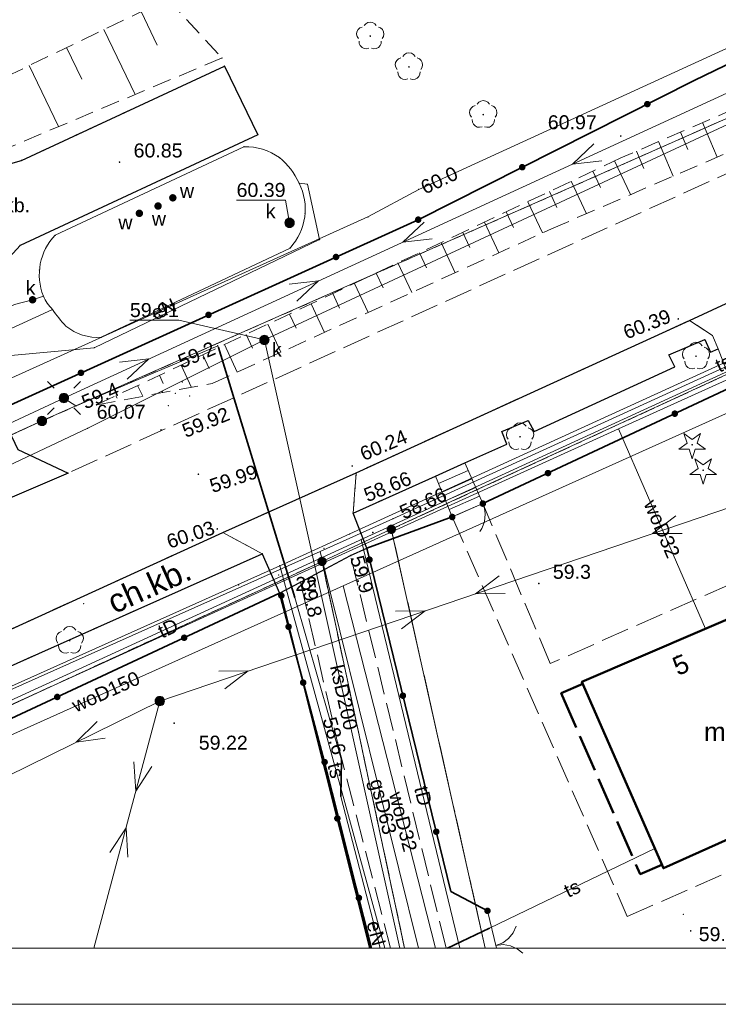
# Model space of a CAD drawing. Extents: x 6453267 to 6453477, y 5887877 to 5888047.
# Tile 3 of 8: x 6453357 to 6453394, y 5887877 to 5887930. Entities that reach past the tile are written whole.
import ezdxf
from ezdxf.enums import TextEntityAlignment as Align

# ---------------------------------------------------------------- set-up
doc = ezdxf.new("R2010")
doc.units = 0
doc.header["$PDSIZE"] = 0.75
for name, pattern in [('PRZER1-1', [2, 1, -1]), ('PRZER2-1', [3, 2, -1]), ('PRZER3-1', [4, 3, -1]), ('PRZER4-1', [5, 4, -1])]:
    doc.linetypes.add(name, pattern=pattern)
doc.layers.get('0').update_dxf_attribs({"linetype": 'CONTINUOUS', "lineweight": 13})
for name, color, linetype, lineweight in [('018', 7, 'CONTINUOUS', 15), ('GEPADR', 7, 'CONTINUOUS', 18), ('GEPADR_O', 7, 'CONTINUOUS', 18), ('GEPPGD', 7, 'CONTINUOUS', 18), ('GESBZN', 7, 'PRZER4-1', 50), ('GESBZO', 7, 'CONTINUOUS', 50), ('GESBZO_O', 7, 'CONTINUOUS', 50), ('GESDZI', 7, 'CONTINUOUS', 18), ('GESSCH', 7, 'CONTINUOUS', 18), ('GSLKBR', 7, 'CONTINUOUS', 18), ('GSLKFU', 7, 'CONTINUOUS', 18), ('GSLKOG', 7, 'CONTINUOUS', 35), ('GSLKRW', 7, 'CONTINUOUS', 25), ('GSPPRB', 7, 'CONTINUOUS', 18), ('GSPPRB_O', 7, 'CONTINUOUS', 18), ('GSPWPN', 7, 'CONTINUOUS', 13), ('GSPWPN_O', 7, 'CONTINUOUS', 13), ('GSPWPS', 7, 'CONTINUOUS', 13), ('GSPWPS_O', 7, 'CONTINUOUS', 13), ('GSSKOA', 7, 'PRZER3-1', 18), ('GSSKOD', 7, 'PRZER2-1', 18), ('GSSOTW', 7, 'PRZER3-1', 18), ('GSSOTW_O', 7, 'PRZER3-1', 18), ('GSSZSN', 7, 'PRZER2-1', 18), ('GTGTXT', 7, 'CONTINUOUS', 18), ('GTGTXT_O', 7, 'CONTINUOUS', 18), ('GULLOB', 7, 'CONTINUOUS', 35), ('GUPELA', 7, 'CONTINUOUS', 18), ('GUPISN', 7, 'PRZER1-1', 18), ('GUPIWZ', 7, 'CONTINUOUS', 18), ('GUPIWZ_O', 7, 'CONTINUOUS', 18), ('GUPPRZ', 7, 'CONTINUOUS', 18), ('GUPPRZ_O', 7, 'CONTINUOUS', 18), ('GUSIKP', 7, 'CONTINUOUS', 18)]:
    doc.layers.add(name, color=color, linetype=linetype, lineweight=lineweight)
for name, color, linetype, lineweight, true_color in [('GESKKL', 7, 'PRZER3-1', 18, 0x24bc24), ('GESUZY', 7, 'PRZER1-1', 18, 0x008000), ('GSPRDI', 7, 'CONTINUOUS', 18, 0x008000), ('GSPRDL', 7, 'CONTINUOUS', 18, 0x008000), ('GULEPR', 1, 'CONTINUOUS', 18, 0xff0000), ('GULEPR_O', 1, 'CONTINUOUS', 18, 0xff0000), ('GULGPR', 7, 'CONTINUOUS', 18, 0xbfbf00), ('GULGPR_O', 7, 'CONTINUOUS', 18, 0xbfbf00), ('GULKPR', 7, 'CONTINUOUS', 18, 0x803300), ('GULKPR_O', 7, 'CONTINUOUS', 18, 0x803300), ('GULTPR', 7, 'CONTINUOUS', 18, 0xff9100), ('GULTPR_O', 7, 'CONTINUOUS', 18, 0xff9100), ('GULWPR', 5, 'CONTINUOUS', 18, 0x0000ff), ('GULWPR_O', 5, 'CONTINUOUS', 18, 0x0000ff), ('GUPKSD', 7, 'CONTINUOUS', 18, 0x803300), ('GUPKSD_O', 7, 'CONTINUOUS', 18, 0x803300), ('GUPKZA', 7, 'CONTINUOUS', 18, 0x803300), ('GUPKZA_O', 7, 'CONTINUOUS', 18, 0x803300), ('GUPWUT', 5, 'CONTINUOUS', 18, 0x0000ff), ('GUPWUT_O', 5, 'CONTINUOUS', 18, 0x0000ff)]:
    doc.layers.add(name, color=color, linetype=linetype, lineweight=lineweight, true_color=true_color)
doc.styles.add('GEO-INFO', font='arial.ttf')

# ---------------------------------------------------------------- blocks, each defined once
blk = doc.blocks.new('POINT')
at = {"color": 0}
blk.add_point((0, 0), dxfattribs=at)
blk = doc.blocks.new('KOLO')
blk.add_hatch(color=0).paths.add_polyline_path([(-0.5, 0), (-0.482963, -0.12941), (-0.433013, -0.25), (-0.353553, -0.353553), (-0.25, -0.433013), (-0.12941, -0.482963), (0, -0.5), (0.12941, -0.482963), (0.25, -0.433013), (0.353553, -0.353553), (0.433013, -0.25), (0.482963, -0.12941), (0.5, 0), (0.482963, 0.12941), (0.433013, 0.25), (0.353553, 0.353553), (0.25, 0.433013), (0.12941, 0.482963), (0, 0.5), (-0.12941, 0.482963), (-0.25, 0.433013), (-0.353553, 0.353553), (-0.433013, 0.25), (-0.482963, 0.12941)])
blk = doc.blocks.new('SPDIP')
blk.add_hatch(color=0).paths.add_polyline_path([(0, -0.09), (0.027812, -0.085595), (0.052901, -0.072812), (0.072812, -0.052901), (0.085595, -0.027812), (0.09, 0), (0.085595, 0.027812), (0.072812, 0.052901), (0.052901, 0.072812), (0.027812, 0.085595), (0, 0.09), (-0.027812, 0.085595), (-0.052901, 0.072812), (-0.072812, 0.052901), (-0.085595, 0.027812), (-0.09, 0), (-0.085595, -0.027812), (-0.072812, -0.052901), (-0.052901, -0.072812), (-0.027812, -0.085595)])
at = {"color": 0}
blk.add_lwpolyline([(0.544942, 0.177062), (1.426676, -0.463555), (0.336792, -0.463555), (0, -1.500096), (-0.336792, -0.463555), (-1.426676, -0.463555), (-0.544942, 0.177062), (-0.881734, 1.213603), (0, 0.572986), (0.881734, 1.213603)], close=True, dxfattribs=at)
blk = doc.blocks.new('SPDLP')
blk.add_hatch(color=0).paths.add_polyline_path([(0, -0.09), (0.027812, -0.085595), (0.052901, -0.072812), (0.072812, -0.052901), (0.085595, -0.027812), (0.09, 0), (0.085595, 0.027812), (0.072812, 0.052901), (0.052901, 0.072812), (0.027812, 0.085595), (0, 0.09), (-0.027812, 0.085595), (-0.052901, 0.072812), (-0.072812, 0.052901), (-0.085595, 0.027812), (-0.09, 0), (-0.085595, -0.027812), (-0.072812, -0.052901), (-0.052901, -0.072812), (-0.027812, -0.085595)])
at = {"color": 0}
for points in [[(-0.648554, 1.126667), (-0.481106, 1.325358), (-0.255912, 1.454989), (0, 1.5), (0.255912, 1.454989), (0.481106, 1.325358), (0.648554, 1.126667)], [(-1.271938, -0.268652), (-1.40916, -0.048001), (-1.462858, 0.20623), (-1.426585, 0.463525), (-1.304695, 0.693003), (-1.11182, 0.867117), (-0.871109, 0.964971)], [(0.871109, 0.964971), (1.11182, 0.867117), (1.304695, 0.693003), (1.426585, 0.463525), (1.462858, 0.20623), (1.40916, -0.048001), (1.271938, -0.268652)], [(-0.137547, -1.292703), (-0.389802, -1.355024), (-0.648184, -1.327532), (-0.881678, -1.213525), (-1.062258, -1.026689), (-1.168249, -0.78945), (-1.186929, -0.530282)], [(1.186929, -0.530282), (1.168249, -0.78945), (1.062258, -1.026689), (0.881678, -1.213525), (0.648184, -1.327532), (0.389802, -1.355024), (0.137547, -1.292703)]]:
    blk.add_lwpolyline(points, dxfattribs=at)
blk = doc.blocks.new('SUEP1')
at = {"color": 0}
blk.add_lwpolyline([(-1.5, -1), (1.5, 0), (-1.5, 1)], dxfattribs=at)
blk = doc.blocks.new('SUEO')
blk.add_hatch(color=0).paths.add_polyline_path([(-0.002174, 0.089974), (0.023762, 0.086807), (0.042561, 0.0793), (0.060131, 0.066965), (0.076266, 0.047786), (0.086234, 0.025762), (0.089972, 0.002226), (0.088646, -0.015553), (0.081114, -0.038994), (0.066834, -0.060276), (0.049699, -0.075033), (0.027576, -0.085671), (0.004027, -0.08991), (-0.019639, -0.087831), (-0.040932, -0.080154), (-0.059082, -0.067892), (-0.073734, -0.051607), (-0.08374, -0.032979), (-0.089221, -0.011817), (-0.089063, 0.012951), (-0.082571, 0.035806), (-0.069528, 0.057148), (-0.048957, 0.075519), (-0.026898, 0.085887)])
at = {"color": 0}
for points in [[(-1.767767, 1.767767), (-1.06066, 1.06066)], [(1.767767, 1.767767), (1.06066, 1.06066)], [(-1.767767, -1.767767), (-1.06066, -1.06066)], [(1.767767, -1.767767), (1.06066, -1.06066)]]:
    blk.add_lwpolyline(points, dxfattribs=at)
blk = doc.blocks.new('OKRAG_PELNY')
at = {"true_color": 0xffffff}
blk.add_hatch(color=7, dxfattribs=at).paths.add_polyline_path([(-0.5, 0), (-0.482963, -0.12941), (-0.433013, -0.25), (-0.353553, -0.353553), (-0.25, -0.433013), (-0.12941, -0.482963), (0, -0.5), (0.12941, -0.482963), (0.25, -0.433013), (0.353553, -0.353553), (0.433013, -0.25), (0.482963, -0.12941), (0.5, 0), (0.482963, 0.12941), (0.433013, 0.25), (0.353553, 0.353553), (0.25, 0.433013), (0.12941, 0.482963), (0, 0.5), (-0.12941, 0.482963), (-0.25, 0.433013), (-0.353553, 0.353553), (-0.433013, 0.25), (-0.482963, 0.12941)])
at = {"color": 0}
blk.add_lwpolyline([(0, 0.5), (0.12941, 0.482963), (0.25, 0.433013), (0.353553, 0.353553), (0.433013, 0.25), (0.482963, 0.12941), (0.5, 0), (0.482963, -0.12941), (0.433013, -0.25), (0.353553, -0.353553), (0.25, -0.433013), (0.12941, -0.482963), (0, -0.5), (-0.12941, -0.482963), (-0.25, -0.433013), (-0.353553, -0.353553), (-0.433013, -0.25), (-0.482963, -0.12941), (-0.5, 0), (-0.482963, 0.12941), (-0.433013, 0.25), (-0.353553, 0.353553), (-0.25, 0.433013), (-0.12941, 0.482963)], close=True, dxfattribs=at)
blk = doc.blocks.new('SLBRA')
at = {"color": 0}
for points in [[(1.732051, 1), (1.414214, 0.585786), (1, 0.267949), (0.517638, 0.068148), (0, 0)], [(0, 0), (0.517638, -0.068148), (1, -0.267949), (1.414214, -0.585786), (1.732051, -1)]]:
    blk.add_lwpolyline(points, dxfattribs=at)
blk = doc.blocks.new('KTOK04')
at = {"color": 0}
blk.add_lwpolyline([(0, 0), (-0.01711, -0.261052), (-0.068148, -0.517638), (-0.152241, -0.765367), (-0.267949, -1), (-0.413293, -1.217523), (-0.585786, -1.414214), (-0.782477, -1.586707), (-1, -1.732051)], dxfattribs=at)
blk = doc.blocks.new('EPPGS1')
at = {"true_color": 0xffffff}
blk.add_hatch(color=7, dxfattribs=at).paths.add_polyline_path([(0, -0.5), (0.154508, -0.475528), (0.293893, -0.404508), (0.404508, -0.293893), (0.475528, -0.154508), (0.5, 0), (0.475528, 0.154508), (0.404508, 0.293893), (0.293893, 0.404508), (0.154508, 0.475528), (0, 0.5), (-0.154508, 0.475528), (-0.293893, 0.404508), (-0.404508, 0.293893), (-0.475528, 0.154508), (-0.5, 0), (-0.475528, -0.154508), (-0.404508, -0.293893), (-0.293893, -0.404508), (-0.154508, -0.475528)])
blk = doc.blocks.new('EPPGN1')
at = {"true_color": 0xffffff}
blk.add_hatch(color=7, dxfattribs=at).paths.add_polyline_path([(0, -0.5), (0.154508, -0.475528), (0.293893, -0.404508), (0.404508, -0.293893), (0.475528, -0.154508), (0.5, 0), (0.475528, 0.154508), (0.404508, 0.293893), (0.293893, 0.404508), (0.154508, 0.475528), (0, 0.5), (-0.154508, 0.475528), (-0.293893, 0.404508), (-0.404508, 0.293893), (-0.475528, 0.154508), (-0.5, 0), (-0.475528, -0.154508), (-0.404508, -0.293893), (-0.293893, -0.404508), (-0.154508, -0.475528)])
blk = doc.blocks.new('EPPGS')
at = {"color": 0}
blk.add_lwpolyline([(0, 0.5), (0.154508, 0.475528), (0.293893, 0.404508), (0.404508, 0.293893), (0.475528, 0.154508), (0.5, 0), (0.475528, -0.154508), (0.404508, -0.293893), (0.293893, -0.404508), (0.154508, -0.475528), (0, -0.5), (-0.154508, -0.475528), (-0.293893, -0.404508), (-0.404508, -0.293893), (-0.475528, -0.154508), (-0.5, 0), (-0.475528, 0.154508), (-0.404508, 0.293893), (-0.293893, 0.404508), (-0.154508, 0.475528)], close=True, dxfattribs=at)
blk = doc.blocks.new('EPPGN')
blk.add_hatch(color=0).paths.add_polyline_path([(0, -0.09), (0.027812, -0.085595), (0.052901, -0.072812), (0.072812, -0.052901), (0.085595, -0.027812), (0.09, 0), (0.085595, 0.027812), (0.072812, 0.052901), (0.052901, 0.072812), (0.027812, 0.085595), (0, 0.09), (-0.027812, 0.085595), (-0.052901, 0.072812), (-0.072812, 0.052901), (-0.085595, 0.027812), (-0.09, 0), (-0.085595, -0.027812), (-0.072812, -0.052901), (-0.052901, -0.072812), (-0.027812, -0.085595)])

msp = doc.modelspace()

# ---------------------------------------------------------------- linework, layer by layer
at = {"layer": '018', "color": 1}
msp.add_lwpolyline([(6453477.378, 5888025.726), (6453267.378, 5888025.726), (6453267.378, 5887877.226), (6453477.378, 5887877.226)], close=True, dxfattribs=at)
at = {"layer": '018'}
msp.add_lwpolyline([(6453474.378, 5888022.726), (6453282.378, 5888022.726), (6453282.378, 5887880.226), (6453474.378, 5887880.226)], close=True, dxfattribs=at)
at = {"layer": 'GESBZN', "color": 7, "linetype": 'PRZER4-1', "lineweight": 50, "ltscale": 0.5, "elevation": 10.18}
msp.add_lwpolyline([(6453386.82, 5887894.38), (6453385.66, 5887893.88), (6453389.9, 5887884.19), (6453391.06, 5887884.69)], dxfattribs=at)
at = {"layer": 'GESBZO', "color": 7, "linetype": 'Continuous', "lineweight": 50, "elevation": 10.18}
msp.add_lwpolyline([(6453386.77, 5887894.5), (6453396.38, 5887898.62), (6453400.69, 5887888.63), (6453401.8, 5887886.05), (6453398.51, 5887884.67), (6453397.4, 5887887.31), (6453391.14, 5887884.51)], close=True, dxfattribs=at)
at = {"layer": 'GESDZI', "color": 7, "linetype": 'Continuous', "lineweight": 18, "elevation": 10.22}
for points in [[(6453454.509, 5887951.16), (6453357.86, 5887908.46), (6453295.988, 5887880.226)], [(6453295.988, 5887880.226), (6453357.86, 5887908.46), (6453454.509, 5887951.16)], [(6453446.378, 5887934.417), (6453404.89, 5887915.73), (6453376.57, 5887902.66), (6453372.86, 5887900.94), (6453327.98, 5887880.226)], [(6453376.57, 5887902.66), (6453404.89, 5887915.73), (6453415.928, 5887882.78)], [(6453372.86, 5887900.94), (6453376.57, 5887902.66), (6453381.603, 5887880.226)], [(6453381.603, 5887880.226), (6453376.57, 5887902.66)], [(6453327.98, 5887880.226), (6453372.86, 5887900.94), (6453377.283, 5887880.226)], [(6453377.283, 5887880.226), (6453372.86, 5887900.94)]]:
    msp.add_lwpolyline(points, dxfattribs=at)
at = {"layer": 'GESKKL', "color": 82, "linetype": 'PRZER3-1', "lineweight": 18, "ltscale": 0.5, "true_color": 0x24bc24, "elevation": 10.06}
msp.add_lwpolyline([(6453377.282, 5887880.226), (6453372.86, 5887900.94), (6453327.98, 5887880.226)], dxfattribs=at)
at = {"layer": 'GESSCH', "color": 7, "linetype": 'Continuous', "lineweight": 18, "elevation": 10.18}
msp.add_lwpolyline([(6453378.943, 5887905.508), (6453380.506, 5887906.215), (6453381.471, 5887904.035), (6453379.83, 5887903.32)], close=True, dxfattribs=at)
at = {"layer": 'GESSCH', "color": 7, "linetype": 'Continuous', "lineweight": 18, "elevation": 10.18, "flags": 128}
for points in [[(6453380.685, 5887905.811), (6453379.103, 5887905.111)], [(6453380.887, 5887905.354), (6453379.292, 5887904.648)], [(6453381.09, 5887904.896), (6453379.48, 5887904.184)], [(6453381.292, 5887904.439), (6453379.668, 5887903.721)]]:
    msp.add_lwpolyline(points, dxfattribs=at)
at = {"layer": 'GESUZY', "color": 7, "linetype": 'Continuous', "lineweight": 18, "elevation": 10.07}
for points in [[(6453454.509, 5887951.16), (6453357.86, 5887908.46), (6453295.988, 5887880.226)], [(6453295.988, 5887880.226), (6453357.86, 5887908.46), (6453454.509, 5887951.16)], [(6453381.603, 5887880.226), (6453376.57, 5887902.66), (6453404.89, 5887915.73), (6453420.39, 5887922.71), (6453446.378, 5887934.417)], [(6453404.89, 5887915.73), (6453376.57, 5887902.66), (6453381.603, 5887880.226)], [(6453327.98, 5887880.226), (6453372.86, 5887900.94), (6453377.282, 5887880.226)], [(6453377.282, 5887880.226), (6453372.86, 5887900.94), (6453327.98, 5887880.226)]]:
    msp.add_lwpolyline(points, dxfattribs=at)
at = {"layer": 'GESUZY', "color": 96, "linetype": 'PRZER1-1', "lineweight": 18, "ltscale": 0.5, "true_color": 0x008000, "elevation": 10.08}
for points in [[(6453454.509, 5887951.16), (6453357.86, 5887908.46), (6453295.988, 5887880.226)], [(6453295.988, 5887880.226), (6453357.86, 5887908.46), (6453454.509, 5887951.16)], [(6453381.603, 5887880.226), (6453376.57, 5887902.66), (6453404.89, 5887915.73), (6453420.39, 5887922.71), (6453446.378, 5887934.417)], [(6453404.89, 5887915.73), (6453376.57, 5887902.66), (6453381.603, 5887880.226)], [(6453327.98, 5887880.226), (6453372.86, 5887900.94), (6453377.282, 5887880.226)], [(6453377.282, 5887880.226), (6453372.86, 5887900.94), (6453327.98, 5887880.226)]]:
    msp.add_lwpolyline(points, dxfattribs=at)
at = {"layer": 'GSLKBR', "color": 7, "linetype": 'Continuous', "lineweight": 18, "elevation": 10.18}
msp.add_lwpolyline([(6453382.207, 5887880.226), (6453381.72, 5887882.23)], dxfattribs=at)
at = {"layer": 'GSLKFU', "color": 7, "linetype": 'Continuous', "lineweight": 18, "elevation": 10.18}
msp.add_lwpolyline([(6453379.83, 5887903.32), (6453381.471, 5887904.035)], dxfattribs=at)
at = {"layer": 'GSLKOG', "color": 7, "linetype": 'Continuous', "lineweight": 35, "elevation": 10.18}
for points in [[(6453378.01, 5887919.24), (6453392.783, 5887926.689), (6453451.863, 5887955.308), (6453442.141, 5887964.539), (6453438.635, 5887970.461)], [(6453355.55, 5887909.04), (6453378.01, 5887919.24)], [(6453381.471, 5887904.035), (6453395.238, 5887910.487)], [(6453379.83, 5887903.32), (6453375.25, 5887901.65), (6453379.76, 5887883.27), (6453381.72, 5887882.23)], [(6453352.108, 5887890.615), (6453370.59, 5887899.24), (6453372.98, 5887890.27), (6453375.517, 5887880.226)], [(6453375.428, 5887880.226), (6453370.68, 5887899.11)]]:
    msp.add_lwpolyline(points, dxfattribs=at)
at = {"layer": 'GSLKRW', "color": 7, "linetype": 'Continuous', "lineweight": 25, "elevation": 10.18}
for points in [[(6453318.706, 5887880.226), (6453322.08, 5887881.726), (6453328.365, 5887884.597), (6453367.547, 5887902.496), (6453374.695, 5887905.692), (6453392.531, 5887913.842), (6453397.691, 5887916.225), (6453446.378, 5887938.427)], [(6453374.52, 5887903.53), (6453378.943, 5887905.508), (6453380.506, 5887906.215), (6453382.761, 5887907.221), (6453382.492, 5887907.889), (6453383.902, 5887908.483), (6453384.218, 5887907.889), (6453391.756, 5887911.356), (6453391.437, 5887912.008), (6453393.351, 5887912.819), (6453393.67, 5887912.151), (6453394.073, 5887912.324)], [(6453369.66, 5887901.35), (6453370.59, 5887899.24), (6453371.71, 5887899.83), (6453374.39, 5887901.25), (6453375.25, 5887901.65), (6453374.52, 5887903.53)], [(6453328.211, 5887882.623), (6453350.082, 5887892.628), (6453351.038, 5887893.046), (6453369.66, 5887901.35)]]:
    msp.add_lwpolyline(points, dxfattribs=at)
msp.add_lwpolyline([(6453359.26, 5887905.67), (6453351.72, 5887902.44), (6453352.42, 5887905.34), (6453349.32, 5887911.97), (6453348.78, 5887913.1), (6453343.63, 5887924.07), (6453347.36, 5887925.86), (6453347.88, 5887924.93), (6453348.73, 5887923.7), (6453349.77, 5887922.79), (6453350.84, 5887922.26), (6453351.86, 5887921.99), (6453353.53, 5887921.9), (6453355.42, 5887922.03), (6453356.76, 5887922.41), (6453367.63, 5887927.46), (6453369.43, 5887923.79), (6453356.69, 5887917.86), (6453355.77, 5887916.84), (6453355.07, 5887915.35), (6453354.73, 5887913.76), (6453354.77, 5887911.69), (6453355.55, 5887909.04), (6453356.57, 5887906.94)], close=True, dxfattribs=at)
at = {"layer": 'GSPPRB', "color": 7, "linetype": 'Continuous', "lineweight": 18}
for p in [(6453367.51, 5887927.9, 10.28), (6453367.63, 5887927.46, 10.28), (6453369.43, 5887923.79, 10.28), (6453368.68, 5887923.14, 10.28), (6453356.76, 5887922.41, 10.28), (6453370.58, 5887922.56, 10.28), (6453371.63, 5887921.2, 10.28), (6453372.08, 5887921.14, 10.28), (6453378.04, 5887920.86, 10.28), (6453371.95, 5887919.57, 10.28), (6453375.32, 5887919.39, 10.28), (6453378.01, 5887919.24, 10.28), (6453358.57, 5887918.41, 10.28), (6453356.69, 5887917.86, 10.28), (6453372.73, 5887918.17, 10.28), (6453371.15, 5887917.72, 10.28), (6453357.73, 5887916.55, 10.28), (6453357.94, 5887915.15, 10.28), (6453358.42, 5887914.43, 10.28), (6453359.14, 5887913.54, 10.28), (6453361.04, 5887912.94, 10.28), (6453360.66, 5887912.38, 10.28), (6453367.28, 5887912.49, 10.28), (6453367.31, 5887912.39, 10.28), (6453365.38, 5887910.55, 10.28), (6453364.31, 5887910.03, 10.28), (6453365, 5887909.94, 10.28), (6453365.77, 5887909.79, 10.28), (6453359.68, 5887909.27, 10.28), (6453364.63, 5887909.28, 10.28), (6453360.31, 5887908.07, 10.28), (6453359.26, 5887905.67, 10.28), (6453374.52, 5887903.53, 10.28), (6453376.659, 5887903.225, 10.28), (6453374.34, 5887902.41, 10.28), (6453374.957, 5887902.116, 10.28), (6453372.97, 5887901.64, 10.28), (6453375.25, 5887901.65, 10.28), (6453369.66, 5887901.35, 10.28), (6453370.6, 5887900.71, 10.28), (6453370.539, 5887900.21, 10.28), (6453368.39, 5887899.67, 10.28), (6453370.59, 5887899.24, 10.28), (6453370.68, 5887899.11, 10.28), (6453371.4, 5887899, 10.28), (6453393.392, 5887897.339, 10.28), (6453386.77, 5887894.5, 10.28), (6453386.82, 5887894.38, 10.28), (6453385.66, 5887893.88, 10.28), (6453373.69, 5887891.24, 10.28), (6453372.98, 5887890.27, 10.28), (6453373.9, 5887890.3, 10.28), (6453373.86, 5887888.36, 10.28), (6453390.679, 5887885.563, 10.28), (6453391.06, 5887884.69, 10.28), (6453389.9, 5887884.19, 10.28), (6453391.14, 5887884.51, 10.28), (6453374.452, 5887884.056, 10.28), (6453379.76, 5887883.27, 10.28), (6453381.72, 5887882.23, 10.28), (6453392.21, 5887882.04, 10.28), (6453381.82, 5887881.3, 10.28)]:
    msp.add_point(p, dxfattribs=at)
at = {"layer": 'GSSKOA', "color": 7, "linetype": 'PRZER3-1', "lineweight": 18, "ltscale": 0.5, "elevation": 10.18}
for points in [[(6453367.547, 5887902.496), (6453374.695, 5887905.692), (6453392.531, 5887913.842), (6453397.691, 5887916.225), (6453446.378, 5887938.427)], [(6453422.716, 5887934.528), (6453359.26, 5887905.67), (6453351.72, 5887902.44), (6453319.449, 5887887.644), (6453322.08, 5887881.726)], [(6453401.8, 5887886.05), (6453402.667, 5887887.078), (6453396.56, 5887900.533), (6453385.084, 5887895.474), (6453381.471, 5887904.035), (6453379.83, 5887903.32)], [(6453379.83, 5887903.32), (6453389.202, 5887881.934), (6453395.582, 5887884.728)], [(6453379.503, 5887880.226), (6453374.39, 5887901.25), (6453371.71, 5887899.83)], [(6453371.71, 5887899.83), (6453373.69, 5887891.24), (6453376.534, 5887880.226)]]:
    msp.add_lwpolyline(points, dxfattribs=at)
for points in [[(6453392.531, 5887913.842), (6453393.771, 5887913.046), (6453394.073, 5887912.324), (6453394.848, 5887910.304), (6453398.059, 5887911.757), (6453397.175, 5887913.949), (6453397.691, 5887916.225)], [(6453367.547, 5887902.496), (6453369.66, 5887901.35), (6453370.59, 5887899.24), (6453371.71, 5887899.83), (6453374.39, 5887901.25), (6453375.25, 5887901.65), (6453374.52, 5887903.53), (6453374.695, 5887905.692)]]:
    msp.add_lwpolyline(points, close=True, dxfattribs=at)
at = {"layer": 'GSSKOD', "color": 7, "linetype": 'PRZER2-1', "lineweight": 18, "ltscale": 0.5, "elevation": 10.18}
for points in [[(6453374.52, 5887903.53), (6453378.943, 5887905.508), (6453380.506, 5887906.215), (6453382.761, 5887907.221), (6453382.492, 5887907.889), (6453383.902, 5887908.483), (6453384.218, 5887907.889), (6453391.756, 5887911.356), (6453391.437, 5887912.008), (6453393.351, 5887912.819), (6453393.67, 5887912.151), (6453394.073, 5887912.324), (6453393.771, 5887913.046), (6453392.531, 5887913.842), (6453374.695, 5887905.692)], [(6453328.365, 5887884.597), (6453328.211, 5887882.623), (6453350.082, 5887892.628), (6453351.038, 5887893.046), (6453369.66, 5887901.35), (6453367.547, 5887902.496)]]:
    msp.add_lwpolyline(points, close=True, dxfattribs=at)
at = {"layer": 'GSSOTW', "color": 7, "linetype": 'PRZER3-1', "lineweight": 18, "ltscale": 0.5, "elevation": 10.18}
for points in [[(6453355.42, 5887922.03), (6453356.76, 5887922.41), (6453367.63, 5887927.46), (6453369.43, 5887923.79), (6453356.69, 5887917.86), (6453355.77, 5887916.84)], [(6453356.57, 5887906.94), (6453359.26, 5887905.67), (6453351.72, 5887902.44)]]:
    msp.add_lwpolyline(points, dxfattribs=at)
at = {"layer": 'GSSZSN', "color": 7, "linetype": 'PRZER2-1', "lineweight": 18, "ltscale": 0.5, "elevation": 10.06}
for points in [[(6453451.495, 5887953.718), (6453428.699, 5887940.563), (6453411.532, 5887932.345), (6453388.864, 5887922.549), (6453360.792, 5887909.327)], [(6453282.378, 5887931.761), (6453292.47, 5887936.89), (6453326.6, 5887950.98), (6453335.18, 5887952.05), (6453339.85, 5887948.91), (6453348.27, 5887930.08), (6453355.93, 5887926.89), (6453364.59, 5887931.06)], [(6453360.792, 5887909.327), (6453366.98, 5887910.465), (6453385.154, 5887918.752), (6453398.972, 5887924.732), (6453412.878, 5887930.348), (6453422.104, 5887934.25), (6453453.995, 5887949.236)], [(6453364.59, 5887931.06), (6453367.51, 5887927.9), (6453354.6, 5887922.48), (6453346.83, 5887927.01), (6453339.05, 5887942.22), (6453333.26, 5887947.34), (6453313.08, 5887938.35), (6453290.65, 5887930.97), (6453282.378, 5887927.247)]]:
    msp.add_lwpolyline(points, dxfattribs=at)
at = {"layer": 'GSSZSN', "color": 7, "linetype": 'Continuous', "lineweight": 18, "elevation": 10.06, "flags": 128}
for points in [[(6453363.176, 5887930.379), (6453364.037, 5887928.591)], [(6453361.177, 5887929.417), (6453362.85, 5887925.943)], [(6453359.179, 5887928.454), (6453359.99, 5887926.769)], [(6453357.18, 5887927.492), (6453358.754, 5887924.224)], [(6453393.228, 5887924.435), (6453394.025, 5887922.591)], [(6453392.05, 5887923.926), (6453392.449, 5887923.004)], [(6453390.873, 5887923.417), (6453391.67, 5887921.572)], [(6453389.695, 5887922.908), (6453390.094, 5887921.985)], [(6453388.522, 5887922.388), (6453389.374, 5887920.579)], [(6453387.362, 5887921.841), (6453387.779, 5887920.955)], [(6453386.201, 5887921.295), (6453387.018, 5887919.559)], [(6453385.04, 5887920.748), (6453385.44, 5887919.899)], [(6453383.879, 5887920.201), (6453384.667, 5887918.53)], [(6453382.719, 5887919.655), (6453383.109, 5887918.826)], [(6453381.558, 5887919.108), (6453382.332, 5887917.465)], [(6453380.397, 5887918.561), (6453380.781, 5887917.747)], [(6453379.237, 5887918.015), (6453379.997, 5887916.401)], [(6453378.076, 5887917.468), (6453378.453, 5887916.668)], [(6453376.915, 5887916.921), (6453377.662, 5887915.336)], [(6453375.755, 5887916.375), (6453376.125, 5887915.589)], [(6453374.594, 5887915.828), (6453375.327, 5887914.271)], [(6453373.433, 5887915.281), (6453373.797, 5887914.51)], [(6453372.273, 5887914.735), (6453372.992, 5887913.207)], [(6453371.112, 5887914.188), (6453371.469, 5887913.431)], [(6453369.951, 5887913.641), (6453370.658, 5887912.142)], [(6453368.791, 5887913.095), (6453369.14, 5887912.352)], [(6453367.63, 5887912.548), (6453368.323, 5887911.077)], [(6453366.469, 5887912.001), (6453366.812, 5887911.273)], [(6453365.309, 5887911.455), (6453365.871, 5887910.261)], [(6453364.148, 5887910.908), (6453364.357, 5887910.464)], [(6453362.987, 5887910.361), (6453363.261, 5887909.781)], [(6453361.827, 5887909.815), (6453361.891, 5887909.678)]]:
    msp.add_lwpolyline(points, dxfattribs=at)
at = {"layer": 'GULEPR', "color": 1, "linetype": 'Continuous', "lineweight": 18, "true_color": 0xff0000, "elevation": 10.14}
for points in [[(6453455.022, 5887957.711), (6453451.4, 5887956.41), (6453435.09, 5887949.13), (6453430.24, 5887947.02), (6453413.2, 5887937.56), (6453398.17, 5887930.08), (6453378.04, 5887920.86), (6453375.32, 5887919.39), (6453353.43, 5887909.51), (6453337.05, 5887902.75), (6453337.17, 5887900.64), (6453336.81, 5887900.37), (6453336.3, 5887900.89)], [(6453359.04, 5887909.69), (6453399.891, 5887928.482)], [(6453359.04, 5887909.69), (6453359.68, 5887909.27), (6453367.28, 5887912.49), (6453367.31, 5887912.39), (6453371.4, 5887899), (6453373.9, 5887890.3), (6453373.86, 5887888.36), (6453375.978, 5887880.226)], [(6453324.475, 5887893.57), (6453359.04, 5887909.69)], [(6453337.295, 5887880.226), (6453364.172, 5887893.465), (6453404.757, 5887907.257)], [(6453364.172, 5887893.465), (6453360.645, 5887880.226)]]:
    msp.add_lwpolyline(points, dxfattribs=at)
at = {"layer": 'GULGPR', "color": 52, "linetype": 'Continuous', "lineweight": 18, "true_color": 0xbfbf00, "elevation": 10.14}
for points in [[(6453355.985, 5887893.984), (6453372.759, 5887901.466), (6453376.659, 5887903.225), (6453444.883, 5887934.404), (6453446.378, 5887935.04)], [(6453372.759, 5887901.466), (6453378.022, 5887880.226)]]:
    msp.add_lwpolyline(points, dxfattribs=at)
at = {"layer": 'GULKPR', "color": 36, "linetype": 'Continuous', "lineweight": 18, "true_color": 0x803300, "elevation": 10.14}
for points in [[(6453369.771, 5887912.798), (6453396.381, 5887925.169), (6453402.347, 5887917.067), (6453446.378, 5887937.946)], [(6453287.559, 5887880.226), (6453311.41, 5887891.11), (6453329.21, 5887900.08), (6453342.25, 5887905.98), (6453355.6, 5887911.92), (6453360.66, 5887912.38), (6453372.73, 5887918.17), (6453372.08, 5887921.14), (6453371.63, 5887921.2)], [(6453345.69, 5887909.76), (6453356.4, 5887914.7), (6453357.36, 5887914.95), (6453357.94, 5887915.15)], [(6453323.727, 5887890.773), (6453360.31, 5887908.07), (6453369.771, 5887912.798)], [(6453369.771, 5887912.798), (6453377.027, 5887880.226)]]:
    msp.add_lwpolyline(points, dxfattribs=at)
at = {"layer": 'GULLOB', "color": 7, "linetype": 'Continuous', "lineweight": 35, "elevation": 10.12}
for points in [[(6453371.4, 5887899), (6453367.31, 5887912.39)], [(6453373.86, 5887888.36), (6453373.9, 5887890.3)], [(6453379.586, 5887880.226), (6453381.82, 5887881.3)]]:
    msp.add_lwpolyline(points, dxfattribs=at)
at = {"layer": 'GULTPR', "color": 30, "linetype": 'Continuous', "lineweight": 18, "true_color": 0xff9100, "elevation": 10.14}
for points in [[(6453370.6, 5887900.71), (6453374.34, 5887902.41), (6453414.36, 5887920.7), (6453446.378, 5887935.163)], [(6453327.087, 5887880.226), (6453331.379, 5887882.108), (6453334.353, 5887883.473), (6453394.871, 5887911.259), (6453414.538, 5887919.901), (6453418.043, 5887921.975), (6453446.378, 5887934.627)], [(6453374.957, 5887902.116), (6453380.247, 5887880.226)], [(6453324.489, 5887880.226), (6453335.43, 5887884.94), (6453370.6, 5887900.71)], [(6453370.6, 5887900.71), (6453376.228, 5887880.226)], [(6453390.679, 5887885.563), (6453381.82, 5887881.3), (6453379.586, 5887880.226)]]:
    msp.add_lwpolyline(points, dxfattribs=at)
at = {"layer": 'GULWPR', "color": 5, "linetype": 'Continuous', "lineweight": 18, "true_color": 0x0000ff, "elevation": 10.14}
for points in [[(6453373.987, 5887899.634), (6453400.686, 5887911.638), (6453400.124, 5887915.136), (6453401.115, 5887915.558), (6453404.419, 5887917.059), (6453446.378, 5887936.614)], [(6453388.728, 5887908.036), (6453401.92, 5887913.996), (6453401.115, 5887915.558)], [(6453334.54, 5887903.46), (6453358.42, 5887914.43)], [(6453388.728, 5887908.036), (6453327.498, 5887880.226)], [(6453388.728, 5887908.036), (6453393.392, 5887897.339)], [(6453330.789, 5887880.226), (6453373.987, 5887899.634)], [(6453373.987, 5887899.634), (6453378.93, 5887880.226)]]:
    msp.add_lwpolyline(points, dxfattribs=at)
at = {"layer": 'GUPPRZ_O', "color": 36, "linetype": 'Continuous', "lineweight": 9, "true_color": 0x803300, "elevation": 10.8, "flags": 128}
for points in [[(6453368.284, 5887920.289), (6453370.905, 5887920.289), (6453371.12, 5887919.07)], [(6453362.572, 5887913.857), (6453365.193, 5887913.857), (6453369.771, 5887912.798)]]:
    msp.add_lwpolyline(points, dxfattribs=at)
at = {"layer": 'GUSIKP', "color": 36, "linetype": 'Continuous', "lineweight": 18, "true_color": 0x803300, "elevation": 10.14}
msp.add_lwpolyline([(6453361.04, 5887912.94, -0.188957), (6453359.14, 5887913.54, -0.026261), (6453358.42, 5887914.43, -0.083075), (6453357.94, 5887915.15, -0.294651), (6453358.57, 5887918.41), (6453368.68, 5887923.14, -0.16734), (6453370.58, 5887922.56, -0.118446), (6453371.63, 5887921.2, -0.310434), (6453371.15, 5887917.72)], format="xyb", close=True, dxfattribs=at)

# ---------------------------------------------------------------- block references
at = {"layer": 'GEPADR', "color": 7, "lineweight": 18}
msp.add_blockref('POINT', (6453391.871, 5887895.871, 10.28), dxfattribs=at)
at = {"layer": 'GEPPGD', "color": 7, "lineweight": 18, "xscale": 0.5, "yscale": 0.5}
for name, p in [('EPPGS1', (6453357.86, 5887908.46, 10.23)), ('EPPGS', (6453357.86, 5887908.46, 10.24)), ('EPPGN1', (6453376.57, 5887902.66, 10.23)), ('EPPGN', (6453376.57, 5887902.66, 10.24)), ('EPPGN1', (6453372.86, 5887900.94, 10.23)), ('EPPGN', (6453372.86, 5887900.94, 10.24))]:
    msp.add_blockref(name, p, dxfattribs=at)
at = {"layer": 'GSLKBR', "color": 7, "lineweight": 18, "xscale": 0.75, "yscale": 0.75, "rotation": 13.67130713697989}
msp.add_blockref('SLBRA', (6453382.17, 5887880.38, 10.18), dxfattribs=at)
at = {"layer": 'GSLKFU', "color": 7, "lineweight": 18, "xscale": 0.75, "yscale": 0.75, "rotation": 23.55101961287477}
msp.add_blockref('KTOK04', (6453381.471, 5887904.035, 10.18), dxfattribs=at)
at = {"layer": 'GSLKOG', "color": 7, "lineweight": 35, "xscale": 0.35, "yscale": 0.35}
for p in [(6453390.279, 5887925.426, 10.18), (6453383.582, 5887922.049, 10.18), (6453378.01, 5887919.24, 10.18), (6453378.01, 5887919.24, 10.18), (6453373.609, 5887917.241, 10.18), (6453366.78, 5887914.14, 10.18), (6453359.951, 5887911.039, 10.18), (6453391.75, 5887908.852, 10.18), (6453384.959, 5887905.67, 10.18), (6453381.471, 5887904.035, 10.18), (6453379.83, 5887903.32, 10.18), (6453375.401, 5887901.034, 10.18), (6453370.68, 5887899.11, 10.18), (6453371.069, 5887897.443, 10.18), (6453365.479, 5887896.855, 10.18), (6453371.851, 5887894.451, 10.18), (6453358.683, 5887893.683, 10.18), (6453377.188, 5887893.75, 10.18), (6453372.999, 5887890.195, 10.18), (6453373.68, 5887887.178, 10.18), (6453378.976, 5887886.466, 10.18), (6453374.835, 5887882.924, 10.18), (6453381.72, 5887882.23, 10.18)]:
    msp.add_blockref('KOLO', p, dxfattribs=at)
at = {"layer": 'GSPRDI', "color": 96, "lineweight": 18, "true_color": 0x008000, "xscale": 0.5, "yscale": 0.5}
for p in [(6453392.68, 5887907.19, 10.12), (6453393.27, 5887905.82, 10.12)]:
    msp.add_blockref('SPDIP', p, dxfattribs=at)
at = {"layer": 'GSPRDL', "color": 96, "lineweight": 18, "true_color": 0x008000, "xscale": 0.5, "yscale": 0.5}
for p in [(6453375.441, 5887929.071, 10.12), (6453377.516, 5887927.422, 10.12), (6453381.495, 5887924.863, 10.12), (6453392.885, 5887911.926, 10.12), (6453383.462, 5887907.615, 10.12), (6453359.348, 5887896.704, 10.12)]:
    msp.add_blockref('SPDLP', p, dxfattribs=at)
at = {"layer": 'GSPWPN', "color": 7, "lineweight": 13, "xscale": 0.09, "yscale": 0.09}
for p in [(6453374.39, 5887901.25, 10.08), (6453371.71, 5887899.83, 10.08), (6453384.47, 5887899.76, 10.08), (6453392.6, 5887881.16, 10.08)]:
    msp.add_blockref('KOLO', p, dxfattribs=at)
at = {"layer": 'GSPWPS', "color": 7, "lineweight": 13, "xscale": 0.09, "yscale": 0.09}
for p in [(6453388.858, 5887923.718, 10.08), (6453362.02, 5887922.32, 10.08), (6453391.937, 5887913.926, 10.08), (6453360.792, 5887909.327, 10.08), (6453364.241, 5887907.98, 10.08), (6453374.479, 5887906.05, 10.08), (6453366.237, 5887905.607, 10.08), (6453367.252, 5887902.678, 10.08), (6453375.58, 5887902.491, 10.08), (6453364.944, 5887892.279, 10.08)]:
    msp.add_blockref('KOLO', p, dxfattribs=at)
at = {"layer": 'GTGTXT', "color": 7, "lineweight": 18}
msp.add_blockref('POINT', (6453360.101, 5887898.674, 10.02), dxfattribs=at)
at = {"layer": 'GULEPR', "color": 1, "lineweight": 18, "true_color": 0xff0000, "xscale": 0.5, "yscale": 0.5}
for p, rotation in [((6453386.945, 5887922.526, 10.15), 204.7029032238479), ((6453377.86, 5887918.347, 10.15), 204.7029032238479), ((6453371.986, 5887915.645, 10.15), 24.70290322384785), ((6453362.901, 5887911.466, 10.15), 24.70290322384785), ((6453391.265, 5887902.672, 10.15), 198.7695221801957), ((6453381.796, 5887899.455, 10.15), 198.7695221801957), ((6453377.664, 5887898.05, 10.15), 18.76952218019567), ((6453368.196, 5887894.833, 10.15), 18.76952218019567), ((6453360.36, 5887891.587, 10.15), 206.2243601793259), ((6453363.078, 5887889.358, 10.15), 255.0835057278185), ((6453362.172, 5887885.959, 10.15), 75.08350572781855)]:
    msp.add_blockref('SUEP1', p, dxfattribs=dict(at, rotation=rotation))
at = {"layer": 'GUPELA', "color": 7, "lineweight": 18, "xscale": 0.5, "yscale": 0.5}
for name, p in [('SUEO', (6453359.04, 5887909.69, 10.15)), ('OKRAG_PELNY', (6453359.04, 5887909.69, 10.16))]:
    msp.add_blockref(name, p, dxfattribs=at)
at = {"layer": 'GUPISN', "color": 7, "lineweight": 18, "xscale": 0.5, "yscale": 0.5}
msp.add_blockref('OKRAG_PELNY', (6453364.172, 5887893.465, 10.16), dxfattribs=at)
at = {"layer": 'GUPIWZ', "color": 7, "lineweight": 18, "xscale": 0.5, "yscale": 0.5}
msp.add_blockref('OKRAG_PELNY', (6453371.12, 5887919.07, 10.18), dxfattribs=at)
at = {"layer": 'GUPKSD', "color": 36, "lineweight": 18, "true_color": 0x803300, "xscale": 0.5, "yscale": 0.5}
msp.add_blockref('OKRAG_PELNY', (6453369.771, 5887912.798, 10.16), dxfattribs=at)
at = {"layer": 'GUPKZA', "color": 36, "lineweight": 18, "true_color": 0x803300, "xscale": 0.4, "yscale": 0.4}
msp.add_blockref('KOLO', (6453357.36, 5887914.95, 10.16), dxfattribs=at)
at = {"layer": 'GUPPRZ', "color": 1, "lineweight": 18, "true_color": 0xff0000}
for p in [(6453378.04, 5887920.86, 10.16), (6453367.28, 5887912.49, 10.16), (6453359.68, 5887909.27, 10.16), (6453373.9, 5887890.3, 10.16)]:
    msp.add_blockref('POINT', p, dxfattribs=at)
at = {"layer": 'GUPPRZ', "color": 36, "lineweight": 18, "true_color": 0x803300}
for p in [(6453371.12, 5887919.07, 10.16), (6453369.771, 5887912.798, 10.16)]:
    msp.add_blockref('POINT', p, dxfattribs=at)
at = {"layer": 'GUPPRZ', "color": 52, "lineweight": 18, "true_color": 0xbfbf00}
msp.add_blockref('POINT', (6453376.659, 5887903.225, 10.16), dxfattribs=at)
at = {"layer": 'GUPWUT', "color": 5, "lineweight": 18, "true_color": 0x0000ff, "xscale": 0.4, "yscale": 0.4}
for p in [(6453364.87, 5887920.41, 10.16), (6453364.08, 5887919.97, 10.16), (6453363.08, 5887919.58, 10.16)]:
    msp.add_blockref('KOLO', p, dxfattribs=at)

# ---------------------------------------------------------------- texts
at = {"layer": 'GEPADR_O', "color": 7, "linetype": 'Continuous', "lineweight": 0, "style": 'GEO-INFO'}
msp.add_text('5', height=1, rotation=23.2058, dxfattribs=at).set_placement((6453391.871, 5887895.871, 10.8), align=Align.TOP_CENTER)
at = {"layer": 'GESBZO_O', "color": 7, "linetype": 'Continuous', "lineweight": 0, "style": 'GEO-INFO'}
msp.add_text('m1', height=1, dxfattribs=at).set_placement((6453394.285, 5887891.819, 10.8), align=Align.MIDDLE_CENTER)
at = {"layer": 'GSPPRB_O', "color": 7, "linetype": 'Continuous', "lineweight": 0, "style": 'GEO-INFO'}
msp.add_text('22', height=0.75, dxfattribs=at).set_placement((6453371.43, 5887899.36, 10.8))
at = {"layer": 'GSPWPN_O', "color": 7, "linetype": 'Continuous', "lineweight": 0, "style": 'GEO-INFO'}
for s, rotation, p in [('59.9', 285.9937, (6453374.353, 5887901.124, 10.8)), ('59.8', 282.3928, (6453371.708, 5887899.883, 10.8))]:
    msp.add_text(s, height=0.75, rotation=rotation, dxfattribs=at).set_placement(p)
for s, p in [('59.3', (6453385.22, 5887900.01, 10.8)), ('59.0', (6453393.03, 5887880.609, 10.8))]:
    msp.add_text(s, height=0.75, dxfattribs=at).set_placement(p)
at = {"layer": 'GSPWPS_O', "color": 7, "linetype": 'Continuous', "lineweight": 0, "style": 'GEO-INFO'}
for s, p in [('60.97', (6453384.95, 5887924.83, 10.8)), ('60.07', (6453360.79, 5887909.33, 10.8)), ('59.22', (6453366.26, 5887891.61, 10.8))]:
    msp.add_text(s, height=0.75, dxfattribs=at).set_placement(p, align=Align.TOP_LEFT)
msp.add_text('60.85', height=0.75, dxfattribs=at).set_placement((6453362.77, 5887922.57, 10.8))
for s, rotation, p in [('60.39', 21.451, (6453388.899, 5887913.518, 10.8)), ('59.92', 22.1731, (6453365.278, 5887908.245, 10.8)), ('60.24', 23.2076, (6453374.802, 5887906.997, 10.8)), ('59.99', 18.5746, (6453366.76, 5887905.31, 10.8)), ('58.66', 22.2589, (6453375.01, 5887904.8, 10.8)), ('60.03', 18.0413, (6453364.459, 5887902.329, 10.8))]:
    msp.add_text(s, height=0.75, rotation=rotation, dxfattribs=at).set_placement(p, align=Align.TOP_LEFT)
at = {"layer": 'GSSOTW_O', "color": 7, "linetype": 'Continuous', "lineweight": 0, "style": 'GEO-INFO'}
msp.add_text('kb.', height=0.75, dxfattribs=at).set_placement((6453356.53, 5887920.014, 10.8), align=Align.MIDDLE_CENTER)
at = {"layer": 'GTGTXT_O', "color": 7, "linetype": 'Continuous', "lineweight": 0, "style": 'GEO-INFO'}
msp.add_text('ch.kb.', height=1.25, rotation=24.2036, dxfattribs=at).set_placement((6453363.604, 5887899.641, 10.8), align=Align.MIDDLE_CENTER)
at = {"layer": 'GULEPR_O', "color": 1, "linetype": 'Continuous', "lineweight": 0, "true_color": 0xff0000, "style": 'GEO-INFO'}
for rotation, p in [(24.2919, (6453364.375, 5887914.45, 10.8)), (284.5969, (6453375.767, 5887881.038, 10.8))]:
    msp.add_text('eN', height=0.75, rotation=rotation, dxfattribs=at).set_placement(p, align=Align.MIDDLE_CENTER)
at = {"layer": 'GULGPR_O', "color": 52, "linetype": 'Continuous', "lineweight": 0, "true_color": 0xbfbf00, "style": 'GEO-INFO'}
msp.add_text('gsD63', height=0.75, rotation=283.9165, dxfattribs=at).set_placement((6453376.143, 5887887.811, 10.8), align=Align.MIDDLE_CENTER)
at = {"layer": 'GULKPR_O', "color": 36, "linetype": 'Continuous', "lineweight": 0, "true_color": 0x803300, "style": 'GEO-INFO'}
msp.add_text('ksD200', height=0.75, rotation=282.5581, dxfattribs=at).set_placement((6453374.034, 5887893.662, 10.8), align=Align.MIDDLE_CENTER)
at = {"layer": 'GULTPR_O', "color": 30, "linetype": 'Continuous', "lineweight": 0, "true_color": 0xff9100, "style": 'GEO-INFO'}
for s, rotation, p in [('ts', 24.5614, (6453394.35, 5887911.555, 10.8)), ('tD', 24.6612, (6453364.612, 5887897.366, 10.8)), ('ts', 285.3635, (6453373.61, 5887889.755, 10.8)), ('tD', 283.5845, (6453378.276, 5887888.381, 10.8)), ('ts', 25.6961, (6453386.25, 5887883.431, 10.8))]:
    msp.add_text(s, height=0.75, rotation=rotation, dxfattribs=at).set_placement(p, align=Align.MIDDLE_CENTER)
at = {"layer": 'GULWPR_O', "color": 5, "linetype": 'Continuous', "lineweight": 0, "true_color": 0x0000ff, "style": 'GEO-INFO'}
for s, rotation, p in [('woD32', 293.5575, (6453391.06, 5887902.687, 10.8)), ('woD150', 24.1935, (6453361.282, 5887893.968, 10.8)), ('woD32', 284.2888, (6453377.204, 5887887.001, 10.8))]:
    msp.add_text(s, height=0.75, rotation=rotation, dxfattribs=at).set_placement(p, align=Align.MIDDLE_CENTER)
at = {"layer": 'GUPIWZ_O', "color": 7, "linetype": 'Continuous', "lineweight": 0, "style": 'GEO-INFO'}
msp.add_text('k', height=0.75, dxfattribs=at).set_placement((6453370.37, 5887919.32, 10.8), align=Align.RIGHT)
at = {"layer": 'GUPKSD_O', "color": 36, "linetype": 'Continuous', "lineweight": 0, "true_color": 0x803300, "style": 'GEO-INFO'}
msp.add_text('k', height=0.75, dxfattribs=at).set_placement((6453370.703, 5887911.908, 10.8), align=Align.RIGHT)
at = {"layer": 'GUPKZA_O', "color": 36, "linetype": 'Continuous', "lineweight": 0, "true_color": 0x803300, "style": 'GEO-INFO'}
msp.add_text('k', height=0.75, dxfattribs=at).set_placement((6453357.514, 5887915.216, 10.8), align=Align.RIGHT)
at = {"layer": 'GUPPRZ_O', "color": 1, "linetype": 'Continuous', "lineweight": 0, "true_color": 0xff0000, "style": 'GEO-INFO'}
for s, rotation, p in [('60.0', 25.2933, (6453378.213, 5887920.919, 10.8)), ('59.2', 22.9616, (6453365.204, 5887911.61, 10.8)), ('59.4', 22.9616, (6453360.041, 5887909.423, 10.8)), ('58.6', 286.0323, (6453373.245, 5887892.579, 10.8))]:
    msp.add_text(s, height=0.75, rotation=rotation, dxfattribs=at).set_placement(p, align=Align.MIDDLE_LEFT)
at = {"layer": 'GUPPRZ_O', "color": 36, "linetype": 'Continuous', "lineweight": 0, "true_color": 0x803300, "style": 'GEO-INFO'}
for s, p in [('60.39', (6453368.284, 5887920.831, 10.8)), ('59.91', (6453362.572, 5887914.399, 10.8))]:
    msp.add_text(s, height=0.75, dxfattribs=at).set_placement(p, align=Align.MIDDLE_LEFT)
at = {"layer": 'GUPPRZ_O', "color": 52, "linetype": 'Continuous', "lineweight": 0, "true_color": 0xbfbf00, "style": 'GEO-INFO'}
msp.add_text('58.66', height=0.75, rotation=24.0781, dxfattribs=at).set_placement((6453377.073, 5887903.529, 10.8), align=Align.MIDDLE_LEFT)
at = {"layer": 'GUPWUT_O', "color": 5, "linetype": 'Continuous', "lineweight": 0, "true_color": 0x0000ff, "style": 'GEO-INFO'}
for p in [(6453366.008, 5887920.406, 10.8), (6453364.504, 5887918.919, 10.8), (6453362.711, 5887918.719, 10.8)]:
    msp.add_text('w', height=0.75, dxfattribs=at).set_placement(p, align=Align.RIGHT)

doc.saveas('drawing.dxf')
